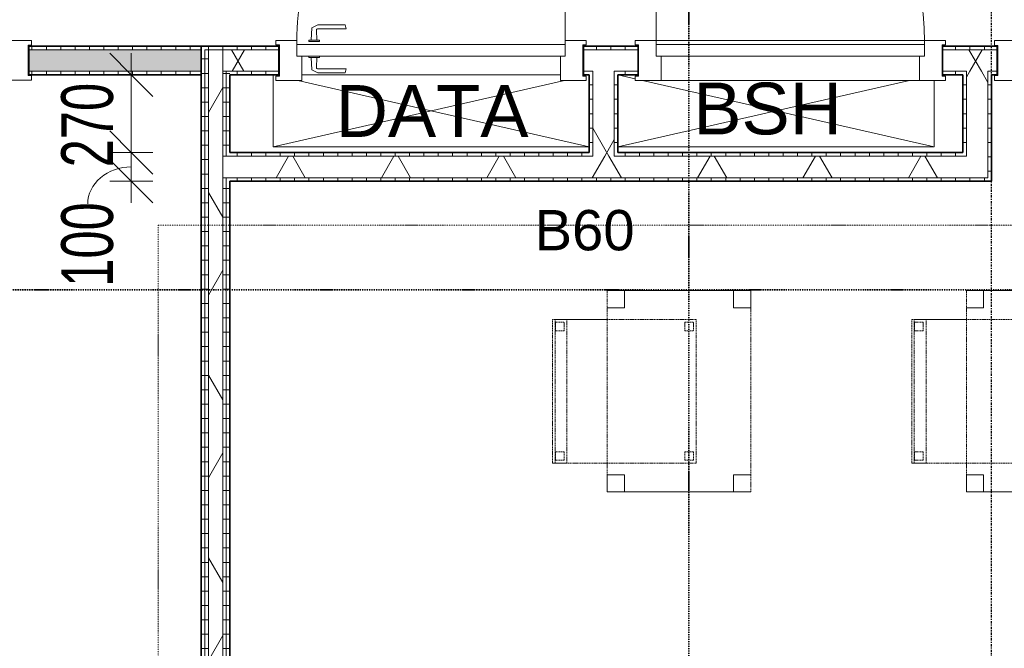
# Model space of a CAD drawing. Header units: millimetres. Extents: x -80560 to 110805, y -11020 to 52719.
# Tile 95 of 184: x 63913 to 67339, y 16057 to 18242. Entities that reach past the tile are written whole.
import ezdxf

# ---------------------------------------------------------------- set-up
doc = ezdxf.new("R2010")
doc.units = ezdxf.units.MM
for name, pattern in [('CENTER2', [20, 8, -4, 4, -4]), ('DASHDOT2', [8, 4, -2, 0, -2]), ('DASHED2', [6, 4, -2])]:
    doc.linetypes.add(name, pattern=pattern)
for name, color, linetype, lineweight in [('A-ANNO-DIMS', 211, 'Continuous', 9), ('A-ANNO-DIMS-100', 211, 'Continuous', 9), ('A-ANNO-NOTE', 131, 'Continuous', 18), ('A-DETL', 90, 'Continuous', 18), ('A-DETL-GENF', 92, 'Continuous', 18), ('A-DOOR', 31, 'Continuous', 18), ('A-FLOR', 192, 'Continuous', 18), ('A-GLAZ', 151, 'Continuous', 18), ('A-WALL', 113, 'Continuous', 35), ('A-WALL-PATT', 111, 'Continuous', 35), ('G-ANNO-SYMB', 111, 'Continuous', 9), ('G-ANNO-TEXT', 231, 'Continuous', 9), ('I-FURN', 30, 'Continuous', 18), ('I-WALL', 2, 'Continuous', 18), ('S-GRID', 1, 'Continuous', 9)]:
    doc.layers.add(name, color=color, linetype=linetype, lineweight=lineweight)
doc.styles.add('Arial', font='arial.ttf', dxfattribs={"height": 180})
doc.styles.add('Arial_1', font='arial.ttf', dxfattribs={"height": 140})
doc.styles.add('Arial_5', font='arial.ttf', dxfattribs={"width": 0.7, "height": 180})
doc.dimstyles.new('n3o_1_8_1', dxfattribs={"dimscale": 304.8, "dimtxt": 183.646692, "dimasz": 0.492126, "dimexe": 0.246063, "dimexo": 0.0625, "dimgap": 0.032808, "dimtad": 1, "dimdec": 0, "dimdsep": 46, "dimtxsty": 'Arial_5', "dimblk1": 'OBLIQUE', "dimblk2": 'OBLIQUE', "dimsah": 1, "dimcen": 0.09, "dimdle": 0.246063, "dimazin": 0, "dimtfac": 1, "dimtdec": 4, "dimtix": 1, "dimtmove": 2, "dimatfit": 3, "dimfxl": 0.246063, "dimfxlon": 1, "dimtvp": 1, "dimtolj": 1, "dimtzin": 0, "dimarcsym": 2})
doc.dimstyles.new('n3o_1_8_2', dxfattribs={"dimscale": 304.8, "dimtxt": 183.646692, "dimasz": 0.492126, "dimexe": 0.246063, "dimexo": 0.0625, "dimgap": 0.032808, "dimtad": 1, "dimdec": 0, "dimdsep": 46, "dimtxsty": 'Arial_5', "dimblk1": 'OBLIQUE', "dimblk2": 'OBLIQUE', "dimsah": 1, "dimcen": 0.09, "dimdle": 0.246063, "dimazin": 0, "dimtfac": 1, "dimtdec": 4, "dimtix": 1, "dimtmove": 1, "dimatfit": 3, "dimfxl": 0.246063, "dimfxlon": 1, "dimtvp": 1, "dimtolj": 1, "dimtzin": 0, "dimarcsym": 2})
pattern_1 = [(180, (64644.82, 14055.25), (-1e-13, -50), [])]
pattern_2 = [(60, (24894.82, 0), (-274.963, 158.75), []), (120, (24894.82, 0), (-274.963, -158.75), [])]
pattern_3 = [(90, (60656.07, 18050), (-50, -2e-13), [])]
pattern_4 = [(90, (67319.82, 18050), (-50, -2e-13), [])]
pattern_5 = [(270, (65919.82, 17780), (50, 2e-13), [])]
pattern_6 = [(0, (65894.82, 17915), (0, 50), [])]
pattern_7 = [(0, (67194.82, 17865), (0, 50), [])]

# ---------------------------------------------------------------- blocks, each defined once
blk = doc.blocks.new('32_n3o_raam_h1xb1 - 90x139_25_K_2410x1080_60-34331069-DO_01 eerste verdieping')
at = {"layer": 'A-GLAZ'}
for p, q in [((-540, 69.5), (-450, 69.5)), ((-540, 52.5), (-540, 69.5)), ((-450, 69.5), (-450, -15.5)), ((450, 69.5), (-450, 69.5)), ((450, 69.5), (540, 69.5)), ((450, -15.5), (450, 69.5)), ((540, 69.5), (540, 52.5)), ((-528, 52.5), (-540, 52.5)), ((-528, -52.5), (-528, 52.5)), ((528, 52.5), (528, -52.5)), ((540, 52.5), (528, 52.5)), ((-540, -52.5), (-528, -52.5)), ((-540, -69.5), (-540, -52.5)), ((-475, -39.5), (-475, -69.5)), ((475, -69.5), (475, -39.5)), ((528, -52.5), (540, -52.5)), ((540, -52.5), (540, -69.5)), ((-475, -69.5), (-540, -69.5)), ((-475, -69.5), (475, -69.5)), ((540, -69.5), (475, -69.5))]:
    blk.add_line(p, q, dxfattribs=at)
blk = doc.blocks.new('32_n3o_deur_enkel met zijlicht - 90x139_17_K_930_2410x2070_deur glasstrook-33349586-DO_01 eerste verdieping')
at = {"layer": 'A-GLAZ'}
for p, q in [((-1035, 70), (-945, 70)), ((-1035, 53), (-1035, 70)), ((-945, 70), (-945, -15)), ((-45, 70), (-945, 70)), ((-45, 70), (45, 70)), ((-45, -15), (-45, 70)), ((45, 70), (45, -15)), ((945, 70), (1035, 70)), ((945, -15), (945, 70)), ((1035, 70), (1035, 53)), ((-1023, 53), (-1035, 53)), ((-1023, -52), (-1023, 53)), ((1023, 53), (1023, -52)), ((1035, 53), (1023, 53)), ((-1035, -52), (-1023, -52)), ((-1035, -69), (-1035, -52)), ((-962, -39), (-962, -69)), ((-28, -69), (-28, -39)), ((28, -55), (28, -69)), ((962, -69), (962, -55)), ((1023, -52), (1035, -52)), ((1035, -52), (1035, -69)), ((-962, -69), (-1035, -69)), ((-962, -69), (-28, -69)), ((28, -69), (-28, -69)), ((1035, -69), (962, -69))]:
    blk.add_line(p, q, dxfattribs=at)
blk = doc.blocks.new('82_tafel1 - tafel 500x700 2-30664860-DO_01 eerste verdieping')
at = {"layer": 'I-FURN', "linetype": 'DASHED2'}
for p, q in [((-350, -250), (-350, 250)), ((-350, 250), (350, 250)), ((350, 250), (-350, 250)), ((-350, 250), (-350, -250)), ((-350, 250), (-350, 190)), ((-290, 250), (-350, 250)), ((-290, 190), (-290, 250)), ((-290, 250), (290, 250)), ((-290, 250), (-290, 190)), ((290, 250), (290, 190)), ((290, 190), (290, 250)), ((350, 250), (290, 250)), ((350, 250), (350, -250)), ((350, -250), (350, 250)), ((350, 190), (350, 250)), ((-350, -190), (-350, 190)), ((-350, 190), (-290, 190)), ((-290, 190), (-350, 190)), ((290, 190), (350, 190)), ((350, 190), (290, 190)), ((350, 190), (350, -190)), ((-290, -190), (-350, -190)), ((-350, -190), (-290, -190)), ((-350, -190), (-350, -250)), ((-290, -250), (-290, -190)), ((-290, -190), (-290, -250)), ((350, -190), (290, -190)), ((290, -190), (290, -250)), ((290, -250), (290, -190)), ((290, -190), (350, -190)), ((350, -250), (350, -190)), ((350, -250), (-350, -250)), ((-350, -250), (350, -250)), ((-350, -250), (-290, -250)), ((290, -250), (-290, -250)), ((290, -250), (350, -250))]:
    blk.add_line(p, q, dxfattribs=at)
blk = doc.blocks.new('82_zitmeubel - stoel 500x500-V257-DO_01 eerste verdieping')
at = {"layer": 'I-FURN', "linetype": 'DASHED2'}
for p, q in [((-192.1, 263), (-192.1, 73)), ((-192.1, 254.1), (-192.1, 263)), ((307.9, 263), (-192.1, 263)), ((307.9, 263), (-192.1, 263)), ((-192.1, 213), (-192.1, 254.1)), ((-192.1, 254.1), (307.9, 254.1)), ((-182.1, 252), (-182.1, 224)), ((-182.1, 224), (-182.1, 252)), ((-153.1, 253), (-181.1, 253)), ((-181.1, 253), (-153.1, 253)), ((-152.1, 224), (-152.1, 252)), ((-152.1, 252), (-152.1, 224)), ((267.9, 252), (267.9, 224)), ((267.9, 224), (267.9, 252)), ((296.9, 253), (268.9, 253)), ((268.9, 253), (296.9, 253)), ((297.9, 224), (297.9, 252)), ((297.9, 252), (297.9, 224)), ((307.9, 73), (307.9, 263)), ((307.9, 263), (307.9, 254.1)), ((307.9, 254.1), (307.9, 213)), ((-192.1, 73), (-192.1, 213)), ((-192.1, 213), (307.9, 213)), ((-181.1, 223), (-153.1, 223)), ((-153.1, 223), (-181.1, 223)), ((268.9, 223), (296.9, 223)), ((296.9, 223), (268.9, 223)), ((307.9, 213), (307.9, 73)), ((-192.1, 73), (-192.1, -237)), ((-192.1, -237), (-192.1, 73)), ((307.9, -237), (307.9, 73)), ((307.9, 73), (307.9, -237)), ((-182.1, -198), (-182.1, -226)), ((-182.1, -226), (-182.1, -198)), ((-153.1, -197), (-181.1, -197)), ((-181.1, -197), (-153.1, -197)), ((-152.1, -226), (-152.1, -198)), ((-152.1, -198), (-152.1, -226)), ((267.9, -198), (267.9, -226)), ((267.9, -226), (267.9, -198)), ((296.9, -197), (268.9, -197)), ((268.9, -197), (296.9, -197)), ((297.9, -226), (297.9, -198)), ((297.9, -198), (297.9, -226)), ((307.9, -237), (-192.1, -237)), ((307.9, -237), (-192.1, -237)), ((-181.1, -227), (-153.1, -227)), ((-153.1, -227), (-181.1, -227)), ((268.9, -227), (296.9, -227)), ((296.9, -227), (268.9, -227))]:
    blk.add_line(p, q, dxfattribs=at)
for centre, start, end in [((-181.1, 252), 90, 180), ((-181.1, 252), 150, 165), ((-181.1, 252), 165, 180), ((-181.1, 252), 135, 150), ((-181.1, 252), 120, 135), ((-181.1, 252), 105, 120), ((-181.1, 252), 90, 105), ((-153.1, 252), 0, 90), ((-153.1, 252), 30, 90), ((-153.1, 252), 0, 30), ((268.9, 252), 90, 180), ((268.9, 252), 105, 165), ((268.9, 252), 165, 180), ((268.9, 252), 90, 105), ((296.9, 252), 0, 90), ((296.9, 252), 75, 90), ((296.9, 252), 60, 75), ((296.9, 252), 45, 60), ((296.9, 252), 30, 45), ((296.9, 252), 15, 30), ((296.9, 252), 0, 15), ((-181.1, 224), 180, 270), ((-181.1, 224), 180, 195), ((-181.1, 224), 195, 210), ((-181.1, 224), 210, 270), ((-153.1, 224), 270, 0), ((-153.1, 224), 270, 285), ((-153.1, 224), 285, 300), ((-153.1, 224), 300, 315), ((-153.1, 224), 315, 330), ((-153.1, 224), 330, 345), ((-153.1, 224), 345, 0), ((268.9, 224), 180, 270), ((268.9, 224), 180, 270), ((296.9, 224), 270, 0), ((296.9, 224), 270, 300), ((296.9, 224), 300, 330), ((296.9, 224), 330, 345), ((296.9, 224), 345, 0), ((-181.1, -198), 90, 180), ((-181.1, -198), 150, 165), ((-181.1, -198), 165, 180), ((-181.1, -198), 135, 150), ((-181.1, -198), 120, 135), ((-181.1, -198), 105, 120), ((-181.1, -198), 90, 105), ((-153.1, -198), 60, 90), ((-153.1, -198), 0, 90), ((-153.1, -198), 45, 60), ((-153.1, -198), 30, 45), ((-153.1, -198), 15, 30), ((-153.1, -198), 0, 15), ((268.9, -198), 90, 180), ((268.9, -198), 135, 180), ((268.9, -198), 120, 135), ((268.9, -198), 105, 120), ((268.9, -198), 90, 105), ((296.9, -198), 45, 90), ((296.9, -198), 0, 90), ((296.9, -198), 30, 45), ((296.9, -198), 15, 30), ((296.9, -198), 0, 15), ((-181.1, -226), 180, 195), ((-181.1, -226), 180, 270), ((-181.1, -226), 195, 210), ((-181.1, -226), 210, 270), ((-153.1, -226), 270, 0), ((-153.1, -226), 270, 315), ((-153.1, -226), 315, 345), ((-153.1, -226), 345, 0), ((268.9, -226), 180, 225), ((268.9, -226), 180, 270), ((268.9, -226), 225, 255), ((268.9, -226), 255, 270), ((296.9, -226), 270, 0), ((296.9, -226), 270, 285), ((296.9, -226), 285, 315), ((296.9, -226), 315, 330), ((296.9, -226), 330, 345), ((296.9, -226), 345, 0)]:
    blk.add_arc(centre, 1, start, end, dxfattribs=at)
blk = doc.blocks.new('82_zitmeubel - stoel 500x500-V262-DO_01 eerste verdieping')
at = {"layer": 'I-FURN', "linetype": 'DASHED2'}
for p, q in [((-192.1, 263), (-192.1, 73)), ((-192.1, 254.1), (-192.1, 263)), ((307.9, 263), (-192.1, 263)), ((307.9, 263), (-192.1, 263)), ((-192.1, 213), (-192.1, 254.1)), ((-192.1, 254.1), (307.9, 254.1)), ((-182.1, 252), (-182.1, 224)), ((-182.1, 224), (-182.1, 252)), ((-153.1, 253), (-181.1, 253)), ((-181.1, 253), (-153.1, 253)), ((-152.1, 224), (-152.1, 252)), ((-152.1, 252), (-152.1, 224)), ((267.9, 252), (267.9, 224)), ((267.9, 224), (267.9, 252)), ((296.9, 253), (268.9, 253)), ((268.9, 253), (296.9, 253)), ((297.9, 224), (297.9, 252)), ((297.9, 252), (297.9, 224)), ((307.9, 73), (307.9, 263)), ((307.9, 263), (307.9, 254.1)), ((307.9, 254.1), (307.9, 213)), ((-192.1, 73), (-192.1, 213)), ((-192.1, 213), (307.9, 213)), ((-181.1, 223), (-153.1, 223)), ((-153.1, 223), (-181.1, 223)), ((268.9, 223), (296.9, 223)), ((296.9, 223), (268.9, 223)), ((307.9, 213), (307.9, 73)), ((-192.1, 73), (-192.1, -237)), ((-192.1, -237), (-192.1, 73)), ((307.9, -237), (307.9, 73)), ((307.9, 73), (307.9, -237)), ((-182.1, -198), (-182.1, -226)), ((-182.1, -226), (-182.1, -198)), ((-153.1, -197), (-181.1, -197)), ((-181.1, -197), (-153.1, -197)), ((-152.1, -226), (-152.1, -198)), ((-152.1, -198), (-152.1, -226)), ((267.9, -198), (267.9, -226)), ((267.9, -226), (267.9, -198)), ((296.9, -197), (268.9, -197)), ((268.9, -197), (296.9, -197)), ((297.9, -226), (297.9, -198)), ((297.9, -198), (297.9, -226)), ((307.9, -237), (-192.1, -237)), ((307.9, -237), (-192.1, -237)), ((-181.1, -227), (-153.1, -227)), ((-153.1, -227), (-181.1, -227)), ((268.9, -227), (296.9, -227)), ((296.9, -227), (268.9, -227))]:
    blk.add_line(p, q, dxfattribs=at)
for centre, start, end in [((-181.1, 252), 90, 180), ((-181.1, 252), 90, 180), ((-153.1, 252), 0, 90), ((-153.1, 252), 0, 90), ((268.9, 252), 90, 180), ((268.9, 252), 90, 180), ((296.9, 252), 0, 90), ((296.9, 252), 30, 90), ((296.9, 252), 0, 30), ((-181.1, 224), 180, 270), ((-181.1, 224), 180, 270), ((-153.1, 224), 270, 0), ((-153.1, 224), 270, 0), ((268.9, 224), 180, 270), ((268.9, 224), 180, 270), ((296.9, 224), 270, 0), ((296.9, 224), 270, 300), ((296.9, 224), 300, 315), ((296.9, 224), 315, 330), ((296.9, 224), 330, 0), ((-181.1, -198), 90, 180), ((-181.1, -198), 90, 180), ((-153.1, -198), 0, 90), ((-153.1, -198), 0, 90), ((268.9, -198), 90, 180), ((268.9, -198), 90, 180), ((296.9, -198), 0, 90), ((296.9, -198), 75, 90), ((296.9, -198), 45, 75), ((296.9, -198), 0, 45), ((-181.1, -226), 180, 270), ((-181.1, -226), 180, 270), ((-153.1, -226), 270, 0), ((-153.1, -226), 270, 0), ((268.9, -226), 180, 270), ((268.9, -226), 180, 255), ((268.9, -226), 255, 270), ((296.9, -226), 270, 0), ((296.9, -226), 270, 0)]:
    blk.add_arc(centre, 1, start, end, dxfattribs=at)
blk = doc.blocks.new('32_n3o_deur_enkel - 90x139_17_K_930_2410x1080-34331054-DO_01 eerste verdieping')
at = {"layer": 'A-GLAZ'}
for p, q in [((-467, 69.5), (-540, 69.5)), ((-540, 69.5), (-540, 54.5)), ((-467, 55.5), (-467, 69.5)), ((540, 69.5), (467, 69.5)), ((467, 69.5), (467, 55.5)), ((540, 54.5), (540, 69.5)), ((-540, 54.5), (-528, 54.5)), ((-528, 54.5), (-528, -54.5)), ((528, -54.5), (528, 54.5)), ((528, 54.5), (540, 54.5)), ((-450, -69.5), (-450, 15.5)), ((450, 15.5), (450, -69.5)), ((-528, -54.5), (-540, -54.5)), ((-540, -54.5), (-540, -69.5)), ((540, -54.5), (528, -54.5)), ((540, -69.5), (540, -54.5)), ((-540, -69.5), (-450, -69.5)), ((450, -69.5), (540, -69.5))]:
    blk.add_line(p, q, dxfattribs=at)
blk = doc.blocks.new('30_n3o_deur_dicht - 40mm_draai_LS-31987334-DO_01 eerste verdieping')
at = {"layer": 'A-DOOR'}
for p, q in [((0, 40), (-934, 40)), ((-934, 40), (-934, 0)), ((0, 0), (0, 40)), ((-934, 0), (0, 0))]:
    blk.add_line(p, q, dxfattribs=at)
blk = doc.blocks.new('30_n3o_beslag_deurkruk_met_schild - std-V241-DO_01 eerste verdieping')
at = {"layer": 'A-DOOR'}
for p, q in [((-18.5, 0), (-18.5, -5)), ((18.5, -5), (18.5, 0)), ((-18.5, -5), (18.5, -5)), ((-7.8, -48.4), (-10, -5)), ((10, -5), (8.3, -39.7)), ((12.7, -58), (-7.8, -48.4)), ((108, -58), (12.7, -58)), ((13.3, -45), (111, -45)), ((111, -45), (108, -58))]:
    blk.add_line(p, q, dxfattribs=at)
at = {"layer": 'A-DOOR', "flags": 128}
blk.add_lwpolyline([(8.3, -39.7), (8.6, -41.7), (9.6, -43.4), (11.3, -44.6), (13.3, -45)], dxfattribs=at)
blk = doc.blocks.new('30_n3o_beslag_deurkruk_met_schild - std-V242-DO_01 eerste verdieping')
at = {"layer": 'A-DOOR'}
for p, q in [((-10, 5), (-7.8, 48.4)), ((-7.8, 48.4), (12.7, 58)), ((8.3, 39.7), (10, 5)), ((12.7, 58), (108, 58)), ((111, 45), (13.3, 45)), ((108, 58), (111, 45)), ((18.5, 5), (-18.5, 5)), ((-18.5, 5), (-18.5, 0)), ((18.5, 0), (18.5, 5)), ((-18.5, 0), (18.5, 0))]:
    blk.add_line(p, q, dxfattribs=at)
at = {"layer": 'A-DOOR', "flags": 128}
blk.add_lwpolyline([(13.3, 45), (11.3, 44.6), (9.6, 43.4), (8.6, 41.7), (8.3, 39.7)], dxfattribs=at)
blk = doc.blocks.new('00_n3o_symbool_swingangle - std-31745489-DO_01 eerste verdieping')
at = {"layer": 'A-DOOR'}
blk.add_line((-415, -10), (-415, -944), dxfattribs=at)
blk.add_arc((-415, -10), 934, 270, 0, dxfattribs=at)
blk = doc.blocks.new('32_n3o_raam_h2xb1 - 90x139_17_K_2410x1080 bsh kast-34330536-DO_01 eerste verdieping')
at = {"layer": 'A-GLAZ'}
for p, q in [((-540, 69.5), (-450, 69.5)), ((-540, 54.5), (-540, 69.5)), ((-450, 69.5), (-450, -15.5)), ((450, 69.5), (-450, 69.5)), ((450, 69.5), (540, 69.5)), ((450, -15.5), (450, 69.5)), ((540, 69.5), (540, 54.5)), ((-528, 54.5), (-540, 54.5)), ((-528, -54.5), (-528, 54.5)), ((528, 54.5), (528, -54.5)), ((540, 54.5), (528, 54.5)), ((-540, -54.5), (-528, -54.5)), ((-540, -69.5), (-540, -54.5)), ((-467, -55.5), (-467, -69.5)), ((467, -69.5), (467, -55.5)), ((528, -54.5), (540, -54.5)), ((540, -54.5), (540, -69.5)), ((-467, -69.5), (-540, -69.5)), ((-467, -69.5), (467, -69.5)), ((540, -69.5), (467, -69.5))]:
    blk.add_line(p, q, dxfattribs=at)
blk = doc.blocks.new('30_n3o_deur_stal - 40mm_draai_LS-34127883-DO_01 eerste verdieping')
at = {"layer": 'A-DOOR'}
for p, q in [((-934, -40), (-934, 0)), ((-934, 0), (0, 0)), ((0, 0), (0, -40)), ((0, -40), (-934, -40))]:
    blk.add_line(p, q, dxfattribs=at)
blk = doc.blocks.new('00_n3o_symbool_swingangle - std-31756284-DO_01 eerste verdieping')
at = {"layer": 'A-DOOR'}
blk.add_line((-415, 10), (-415, 944), dxfattribs=at)
blk.add_arc((-415, 10), 934, 360, 90, dxfattribs=at)
blk = doc.blocks.new('01_n3o_symbool_lijn_met_tekst - brandwerend_B60-33208387-DO_01 eerste verdieping')
at = {"layer": 'A-DETL-GENF', "color": 3, "linetype": 'DASHDOT2'}
blk.add_line((0, 0), (7527.3, 0), dxfattribs=at)
blk = doc.blocks.new('01_n3o_symbool_lijn_met_tekst - brandwerend_B60-34142004-DO_01 eerste verdieping')
at = {"layer": 'A-DETL-GENF', "color": 3, "linetype": 'DASHDOT2'}
blk.add_line((0, 0), (3050.2, 0), dxfattribs=at)
blk = doc.blocks.new('DIMBLOCK567-DO_01 eerste verdieping')
at = {"layer": 'A-ANNO-DIMS-100'}
for p, q in [((64301.4, 17780), (64226.4, 17855)), ((64376.4, 17780), (64226.4, 17780)), ((64301.4, 17680), (64226.4, 17755)), ((64301.4, 17605), (64301.4, 17780)), ((64301.4, 17780), (64376.4, 17705)), ((64301.4, 17780), (64376.4, 17780)), ((64376.4, 17680), (64226.4, 17680)), ((64301.4, 17680), (64376.4, 17605)), ((64301.4, 17680), (64376.4, 17680))]:
    blk.add_line(p, q, dxfattribs=at)
blk.add_ellipse((64301.4, 17601.5), major_axis=(151.3, 0), ratio=0.849218, start_param=1.570796, end_param=3.141593, dxfattribs=at)
at = {"layer": 'A-ANNO-DIMS-100', "color": 0, "insert": (64057.8, 17313.4), "char_height": 180, "width": 345.821, "attachment_point": 1, "rotation": 90, "line_spacing_factor": 0.941778, "style": 'Arial_5'}
blk.add_mtext('100', dxfattribs=at)
blk = doc.blocks.new('_Oblique')
at = {"color": 0, "linetype": 'ByBlock', "lineweight": -2}
blk.add_line((-0.5, -0.5), (0.5, 0.5), dxfattribs=at)
blk = doc.blocks.new('DIMBLOCK568-DO_01 eerste verdieping')
at = {"layer": 'A-ANNO-DIMS-100'}
for p, q in [((64301.4, 18050), (64226.4, 18125)), ((64301.4, 17780), (64301.4, 18125)), ((64376.4, 18050), (64226.4, 18050)), ((64301.4, 18050), (64376.4, 17975)), ((64301.4, 18050), (64376.4, 18050)), ((64301.4, 17780), (64226.4, 17855)), ((64376.4, 17780), (64226.4, 17780)), ((64301.4, 17780), (64376.4, 17705)), ((64301.4, 17780), (64376.4, 17780))]:
    blk.add_line(p, q, dxfattribs=at)
at = {"layer": 'A-ANNO-DIMS-100', "color": 0, "insert": (64057.8, 17728.6), "char_height": 180, "width": 345.821, "attachment_point": 1, "rotation": 90, "line_spacing_factor": 0.941778, "style": 'Arial_5'}
blk.add_mtext('270', dxfattribs=at)

msp = doc.modelspace()

# ---------------------------------------------------------------- hatches: boundary and pattern name
at = {"layer": 'A-WALL-PATT', "lineweight": 18}
h = msp.add_hatch(dxfattribs=at)
h.set_pattern_fill('FP_90', color=256, angle=90, style=0, pattern_type=2)
h.set_pattern_definition(pattern_3)
h.paths.add_polyline_path([(64544.8, 18137.5), (64544.8, 18150), (63944.8, 18150), (63944.8, 18137.5), (64201.6, 18137.5)], flags=0)
h.paths.add_polyline_path([(60677.6, 18137.5), (61894.8, 18137.5), (61894.8, 18150), (59417.3, 18150), (59417.3, 18137.5), (59502.9, 18137.5)], flags=0)
h.paths.add_polyline_path([(56859.8, 18137.5), (57367.3, 18137.5), (57367.3, 18150), (56767.3, 18150), (56767.3, 18137.5)], flags=0)
at = {"layer": 'A-WALL-PATT', "lineweight": 5}
h = msp.add_hatch(color=256, dxfattribs=at)
h.paths.add_polyline_path([(63944.8, 18062.5), (64544.8, 18062.5), (64544.8, 18137.5), (63944.8, 18137.5)], flags=0)
h.paths.add_polyline_path([(61852.3, 18062.5), (61894.8, 18062.5), (61894.8, 18137.5), (59417.3, 18137.5), (59417.3, 18062.5), (60677.6, 18062.5)], flags=0)
h.paths.add_polyline_path([(57153.5, 18062.5), (57367.3, 18062.5), (57367.3, 18137.5), (56767.3, 18137.5), (56767.3, 18062.5), (56859.8, 18062.5)], flags=0)
at = {"layer": 'A-WALL-PATT', "lineweight": 18}
h = msp.add_hatch(dxfattribs=at)
h.set_pattern_fill('FP_26', color=256, angle=90, style=0, pattern_type=2)
h.set_pattern_definition(pattern_1)
h.paths.add_polyline_path([(64544.8, 9960.5), (64557.3, 9960.5), (64557.3, 18150), (64544.8, 18150), (64544.8, 10255.6)], flags=0)
h = msp.add_hatch(dxfattribs=at)
h.set_pattern_fill('FP_91', color=256, angle=90, style=0, pattern_type=2)
h.set_pattern_definition(pattern_4)
h.paths.add_polyline_path([(69782.3, 18137.5), (69994.8, 18137.5), (69994.8, 18150), (69782.3, 18150)], flags=0)
h.paths.add_polyline_path([(69487.7, 18137.5), (69707.3, 18137.5), (69707.3, 18150), (68374.8, 18150), (68374.8, 18137.5), (68900.4, 18137.5)], flags=0)
h.paths.add_polyline_path([(64814.8, 18137.5), (64814.8, 18150), (64557.3, 18150), (64557.3, 18137.5), (64789, 18137.5)], flags=0)
h.paths.add_polyline_path([(65874.8, 18137.5), (66064.8, 18137.5), (66064.8, 18150), (65874.8, 18150)], flags=0)
h.paths.add_polyline_path([(67138.3, 18137.5), (67314.8, 18137.5), (67314.8, 18150), (67124.8, 18150), (67124.8, 18137.5)], flags=0)
h = msp.add_hatch(dxfattribs=at)
h.set_pattern_fill('FP_26', color=256, angle=90, style=0, pattern_type=2)
h.set_pattern_definition(pattern_1)
h.paths.add_polyline_path([(64557.3, 9960.5), (64569.8, 9960.5), (64569.8, 18137.5), (64557.3, 18137.5), (64557.3, 10255.6)], flags=0)
h = msp.add_hatch(dxfattribs=at)
h.set_pattern_fill('FP_2', color=256, style=0, pattern_type=2)
h.set_pattern_definition(pattern_2)
h.paths.add_polyline_path([(64619.8, 9960.5), (64619.8, 18137.5), (64569.8, 18137.5), (64569.8, 9960.5)], flags=0)
h = msp.add_hatch(dxfattribs=at)
h.set_pattern_fill('FP_2', color=256, style=0, pattern_type=2)
h.set_pattern_definition(pattern_2)
h.paths.add_polyline_path([(69487.7, 18062.5), (69994.8, 18062.5), (69994.8, 18137.5), (68374.8, 18137.5), (68374.8, 18062.5), (68900.4, 18062.5)], flags=0)
h.paths.add_polyline_path([(67207.3, 18062.5), (67314.8, 18062.5), (67314.8, 18137.5), (67124.8, 18137.5), (67124.8, 18062.5), (67138.3, 18062.5)], flags=0)
h.paths.add_polyline_path([(65982.3, 18062.5), (66064.8, 18062.5), (66064.8, 18137.5), (65874.8, 18137.5), (65874.8, 18062.5), (65963.7, 18062.5)], flags=0)
h.paths.add_polyline_path([(64644.8, 18062.5), (64814.8, 18062.5), (64814.8, 18137.5), (64619.8, 18137.5), (64619.8, 18062.5), (64632.3, 18062.5)], flags=0)
h = msp.add_hatch(dxfattribs=at)
h.set_pattern_fill('FP_90', color=256, angle=90, style=0, pattern_type=2)
h.set_pattern_definition(pattern_3)
h.paths.add_polyline_path([(61852.3, 18050), (61894.8, 18050), (61894.8, 18062.5), (59417.3, 18062.5), (59417.3, 18050), (60677.6, 18050)], flags=0)
h.paths.add_polyline_path([(64201.6, 18050), (64544.8, 18050), (64544.8, 18062.5), (63944.8, 18062.5), (63944.8, 18050)], flags=0)
h.paths.add_polyline_path([(56767.3, 18050), (57367.3, 18050), (57367.3, 18062.5), (56767.3, 18062.5)], flags=0)
h = msp.add_hatch(dxfattribs=at)
h.set_pattern_fill('FP_26', color=256, angle=90, style=0, pattern_type=2)
h.set_pattern_definition(pattern_1)
h.paths.add_polyline_path([(64619.8, 9960.5), (64632.3, 9960.5), (64632.3, 17692.5), (64619.8, 17692.5), (64619.8, 10255.6)], flags=0)
h.paths.add_polyline_path([(64619.8, 17767.5), (64632.3, 17767.5), (64632.3, 18062.5), (64619.8, 18062.5), (64619.8, 17920.7)], flags=0)
h = msp.add_hatch(dxfattribs=at)
h.set_pattern_fill('FP_26', color=256, angle=90, style=0, pattern_type=2)
h.set_pattern_definition(pattern_1)
h.paths.add_polyline_path([(64632.3, 9960.5), (64644.8, 9960.5), (64644.8, 17692.5), (64632.3, 17692.5), (64632.3, 10255.6)], flags=0)
h.paths.add_polyline_path([(64644.8, 17767.5), (64644.8, 18062.5), (64632.3, 18062.5), (64632.3, 17767.5)], flags=0)
h = msp.add_hatch(dxfattribs=at)
h.set_pattern_fill('FP_91', color=256, angle=90, style=0, pattern_type=2)
h.set_pattern_definition(pattern_4)
h.paths.add_polyline_path([(69487.7, 18050), (69994.8, 18050), (69994.8, 18062.5), (68374.8, 18062.5), (68374.8, 18050), (68900.4, 18050)], flags=0)
h.paths.add_polyline_path([(67124.8, 18050), (67207.3, 18050), (67207.3, 18062.5), (67124.8, 18062.5)], flags=0)
h.paths.add_polyline_path([(67314.8, 18050), (67314.8, 18062.5), (67282.3, 18062.5), (67282.3, 18050), (67294.8, 18050)], flags=0)
h.paths.add_polyline_path([(65982.3, 18050), (66064.8, 18050), (66064.8, 18062.5), (65982.3, 18062.5)], flags=0)
h.paths.add_polyline_path([(65874.8, 18050), (65907.3, 18050), (65907.3, 18062.5), (65874.8, 18062.5)], flags=0)
h.paths.add_polyline_path([(64644.8, 18050), (64814.8, 18050), (64814.8, 18062.5), (64644.8, 18062.5)], flags=0)
h = msp.add_hatch(dxfattribs=at)
h.set_pattern_fill('FP_2', color=256, style=0, pattern_type=2)
h.set_pattern_definition(pattern_2)
h.paths.add_polyline_path([(65907.3, 17767.5), (65982.3, 17767.5), (65982.3, 18062.5), (65907.3, 18062.5), (65907.3, 17780)], flags=0)
h = msp.add_hatch(dxfattribs=at)
h.set_pattern_fill('FP_2', color=256, style=0, pattern_type=2)
h.set_pattern_definition(pattern_2)
h.paths.add_polyline_path([(67282.3, 17692.5), (67282.3, 18062.5), (67207.3, 18062.5), (67207.3, 17692.5)], flags=0)
h = msp.add_hatch(dxfattribs=at)
h.set_pattern_fill('FP_111', color=256, angle=90, style=0, pattern_type=2)
h.set_pattern_definition(pattern_6)
h.paths.add_polyline_path([(65907.3, 17780), (65907.3, 18050), (65894.8, 18050), (65894.8, 17780)], flags=0)
h = msp.add_hatch(dxfattribs=at)
h.set_pattern_fill('FP_111', color=256, angle=90, style=0, pattern_type=2)
h.set_pattern_definition(pattern_6)
h.paths.add_polyline_path([(65994.8, 17780), (65994.8, 18050), (65982.3, 18050), (65982.3, 17780)], flags=0)
h = msp.add_hatch(dxfattribs=at)
h.set_pattern_fill('FP_112', color=256, angle=90, style=0, pattern_type=2)
h.set_pattern_definition(pattern_7)
h.paths.add_polyline_path([(67207.3, 17767.5), (67207.3, 18050), (67194.8, 18050), (67194.8, 17767.5)], flags=0)
h = msp.add_hatch(dxfattribs=at)
h.set_pattern_fill('FP_112', color=256, angle=90, style=0, pattern_type=2)
h.set_pattern_definition(pattern_7)
h.paths.add_polyline_path([(67294.8, 17680), (67294.8, 18050), (67282.3, 18050), (67282.3, 17680)], flags=0)
h = msp.add_hatch(dxfattribs=at)
h.set_pattern_fill('FP_2', color=256, style=0, pattern_type=2)
h.set_pattern_definition(pattern_2)
h.paths.add_polyline_path([(67138.3, 17692.5), (67207.3, 17692.5), (67207.3, 17767.5), (64619.8, 17767.5), (64619.8, 17692.5), (66551, 17692.5)], flags=0)
h = msp.add_hatch(dxfattribs=at)
h.set_pattern_fill('FP_110', color=256, angle=-270, style=0, pattern_type=2)
h.set_pattern_definition(pattern_5)
h.paths.add_polyline_path([(65907.3, 17767.5), (65907.3, 17780), (64644.8, 17780), (64644.8, 17767.5), (65376.3, 17767.5)], flags=0)
h.paths.add_polyline_path([(67194.8, 17767.5), (67194.8, 17780), (65982.3, 17780), (65982.3, 17767.5), (67138.3, 17767.5)], flags=0)
h = msp.add_hatch(dxfattribs=at)
h.set_pattern_fill('FP_110', color=256, angle=-270, style=0, pattern_type=2)
h.set_pattern_definition(pattern_5)
h.paths.add_polyline_path([(67194.8, 17680), (67282.3, 17680), (67282.3, 17692.5), (64644.8, 17692.5), (64644.8, 17680), (67138.3, 17680)], flags=0)

# ---------------------------------------------------------------- linework, layer by layer
at = {"layer": 'A-DETL'}
for p, q in [((64794.8, 18050), (64814.6, 18045.5)), ((64794.8, 17800), (64794.8, 18050)), ((65809, 18030.5), (64794.8, 17800)), ((64814.8, 18050), (64816.8, 18050)), ((64880.6, 18030.5), (65894.8, 17800)), ((64894.8, 18050), (65794.8, 18050)), ((65872.8, 18050), (65874.8, 18050)), ((65894.8, 18050), (65875, 18045.5)), ((65994.8, 18050), (66054.8, 18036.4)), ((67009, 18030.5), (65994.8, 17800)), ((66064.8, 18050), (66066.8, 18050)), ((66080.6, 18030.5), (67094.8, 17800)), ((67094.8, 18030.5), (67094.8, 17800)), ((65894.8, 17800), (64794.8, 17800)), ((67094.8, 17800), (65994.8, 17800))]:
    msp.add_line(p, q, dxfattribs=at)
at = {"layer": 'A-FLOR'}
for p, q in [((64794.8, 17800), (64794.8, 18050)), ((64814.8, 18050), (64816.8, 18050)), ((64894.8, 18050), (65794.8, 18050)), ((65872.8, 18050), (65874.8, 18050)), ((66064.8, 18050), (66066.8, 18050)), ((67094.8, 18030.5), (67094.8, 17800)), ((65894.8, 17800), (64794.8, 17800)), ((67094.8, 17800), (65994.8, 17800))]:
    msp.add_line(p, q, dxfattribs=at)
at = {"layer": 'A-WALL', "lineweight": 18}
for p, q in [((63944.8, 18137.5), (64544.8, 18137.5)), ((64557.3, 9960.5), (64557.3, 18137.5)), ((64557.3, 18137.5), (64814.8, 18137.5)), ((64569.8, 9960.5), (64569.8, 18137.5)), ((64619.8, 9960.5), (64619.8, 18137.5)), ((65874.8, 18137.5), (66064.8, 18137.5)), ((67124.8, 18137.5), (67314.8, 18137.5)), ((63944.8, 18062.5), (64544.8, 18062.5)), ((64619.8, 18062.5), (64814.8, 18062.5)), ((64632.3, 17767.5), (64632.3, 18062.5)), ((65874.8, 18062.5), (65907.3, 18062.5)), ((65907.3, 18062.5), (65907.3, 17767.5)), ((65982.3, 18062.5), (66064.8, 18062.5)), ((65982.3, 18062.5), (65982.3, 17767.5)), ((67124.8, 18062.5), (67207.3, 18062.5)), ((67207.3, 17767.5), (67207.3, 18062.5)), ((67282.3, 18062.5), (67314.8, 18062.5)), ((67282.3, 17692.5), (67282.3, 18062.5)), ((65907.3, 17767.5), (64619.8, 17767.5)), ((67207.3, 17767.5), (65982.3, 17767.5)), ((67282.3, 17692.5), (64619.8, 17692.5)), ((64632.3, 9960.5), (64632.3, 17692.5))]:
    msp.add_line(p, q, dxfattribs=at)
at = {"layer": 'G-ANNO-SYMB', "linetype": 'DASHDOT2', "lineweight": 35}
for p, q in [((66241.3, 48457.5), (66241.3, 9191.1)), ((36171.8, 17302.3), (104099.5, 17302.3))]:
    msp.add_line(p, q, dxfattribs=at)
at = {"layer": 'I-WALL', "lineweight": 35}
for p, q in [((64814.8, 18150), (63944.8, 18150)), ((63944.8, 18150), (63944.8, 18050)), ((64544.8, 9960.5), (64544.8, 18150)), ((64814.8, 18050), (64814.8, 18150)), ((66064.8, 18150), (65874.8, 18150)), ((65874.8, 18150), (65874.8, 18050)), ((66064.8, 18050), (66064.8, 18150)), ((67314.8, 18150), (67124.8, 18150)), ((67124.8, 18150), (67124.8, 18050)), ((67314.8, 18050), (67314.8, 18150)), ((63944.8, 18050), (64544.8, 18050)), ((64644.8, 17780), (64644.8, 18050)), ((64644.8, 18050), (64814.8, 18050)), ((65874.8, 18050), (65894.8, 18050)), ((65894.8, 18050), (65894.8, 17780)), ((65994.8, 18050), (66064.8, 18050)), ((65994.8, 17780), (65994.8, 18050)), ((67124.8, 18050), (67194.8, 18050)), ((67194.8, 18050), (67194.8, 17780)), ((67294.8, 18050), (67314.8, 18050)), ((67294.8, 17680), (67294.8, 18050)), ((65894.8, 17780), (64644.8, 17780)), ((67194.8, 17780), (65994.8, 17780)), ((64644.8, 9960.5), (64644.8, 17680)), ((64644.8, 17680), (67294.8, 17680))]:
    msp.add_line(p, q, dxfattribs=at)
at = {"layer": 'S-GRID', "linetype": 'CENTER2', "lineweight": 25}
msp.add_line((67294.8, 4383.3), (67294.8, 52119.1), dxfattribs=at)

# ---------------------------------------------------------------- block references
at = {"layer": 'A-DETL-GENF', "color": 3, "linetype": 'DASHDOT2'}
for name, p, rotation in [('01_n3o_symbool_lijn_met_tekst - brandwerend_B60-33208387-DO_01 eerste verdieping', (64394.6, 10000), 90), ('01_n3o_symbool_lijn_met_tekst - brandwerend_B60-34142004-DO_01 eerste verdieping', (67444.8, 17527.3), 180)]:
    msp.add_blockref(name, p, dxfattribs=dict(at, rotation=rotation))
at = {"layer": 'A-DOOR', "rotation": 180}
for name, p in [('00_n3o_symbool_swingangle - std-31745489-DO_01 eerste verdieping', (65396.8, 18155.5)), ('30_n3o_deur_stal - 40mm_draai_LS-34127883-DO_01 eerste verdieping', (66127.8, 18115.5))]:
    msp.add_blockref(name, p, dxfattribs=at)
at = {"layer": 'A-DOOR'}
for name, p in [('00_n3o_symbool_swingangle - std-31756284-DO_01 eerste verdieping', (66542.8, 18155.5)), ('30_n3o_beslag_deurkruk_met_schild - std-V242-DO_01 eerste verdieping', (64937.8, 18165.5)), ('30_n3o_deur_dicht - 40mm_draai_LS-31987334-DO_01 eerste verdieping', (65811.8, 18115.5)), ('30_n3o_beslag_deurkruk_met_schild - std-V241-DO_01 eerste verdieping', (64937.8, 18115.5))]:
    msp.add_blockref(name, p, dxfattribs=at)
at = {"layer": 'A-GLAZ'}
for name, p in [('32_n3o_deur_enkel met zijlicht - 90x139_17_K_930_2410x2070_deur glasstrook-33349586-DO_01 eerste verdieping', (62919.8, 18100)), ('32_n3o_deur_enkel - 90x139_17_K_930_2410x1080-34331054-DO_01 eerste verdieping', (65344.8, 18100)), ('32_n3o_raam_h1xb1 - 90x139_25_K_2410x1080_60-34331069-DO_01 eerste verdieping', (67844.8, 18100))]:
    msp.add_blockref(name, p, dxfattribs=at)
at = {"layer": 'A-GLAZ', "rotation": 180}
msp.add_blockref('32_n3o_raam_h2xb1 - 90x139_17_K_2410x1080 bsh kast-34330536-DO_01 eerste verdieping', (66594.8, 18100), dxfattribs=at)
at = {"layer": 'I-FURN', "linetype": 'DASHED2', "rotation": 89.99999999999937}
for name, p in [('82_tafel1 - tafel 500x700 2-30664860-DO_01 eerste verdieping', (66207.3, 16950)), ('82_tafel1 - tafel 500x700 2-30664860-DO_01 eerste verdieping', (67457.3, 16950)), ('82_zitmeubel - stoel 500x500-V262-DO_01 eerste verdieping', (66030.3, 16892.1)), ('82_zitmeubel - stoel 500x500-V257-DO_01 eerste verdieping', (67280.3, 16892.1))]:
    msp.add_blockref(name, p, dxfattribs=at)

# ---------------------------------------------------------------- texts
at = {"layer": 'A-ANNO-NOTE', "color": 3, "linetype": 'DASHDOT2', "insert": (65704.9, 17580.1), "char_height": 140, "width": 408.861, "attachment_point": 1, "style": 'Arial_1'}
msp.add_mtext('B60', dxfattribs=at)
at = {"layer": 'G-ANNO-TEXT', "color": 7, "char_height": 180, "attachment_point": 1, "style": 'Arial'}
for s, insert, width in [('BSH', (66257, 18023), 617.299), ('DATA', (65013.2, 18014.4), 801.687)]:
    msp.add_mtext(s, dxfattribs=dict(at, insert=insert, width=width))

# ---------------------------------------------------------------- dimensions: what is measured, and where the dimension line sits
at = {"layer": 'A-ANNO-DIMS'}
for base, p1, p2, dimstyle, override, picture, middle in [((64301.4, 18050), (64376.4, 17780), (64376.4, 18050), 'n3o_1_8_1', {"dimpost": '<>', "dimfxl": 270}, 'DIMBLOCK568-DO_01 eerste verdieping', (64177.8, 17901.5)), ((64301.4, 17780), (64376.4, 17680), (64376.4, 17780), 'n3o_1_8_2', {"dimpost": '<>', "dimfxl": 100}, 'DIMBLOCK567-DO_01 eerste verdieping', (64177.8, 17486.3))]:
    dim = msp.add_linear_dim(base=base, p1=p1, p2=p2, angle=90, dimstyle=dimstyle, override=override, dxfattribs=at)
    dim.commit()
    dim.dimension.update_dxf_attribs({"geometry": picture, "text_midpoint": middle, "dimtype": 160, "text_rotation": 90})

doc.saveas('drawing.dxf')
